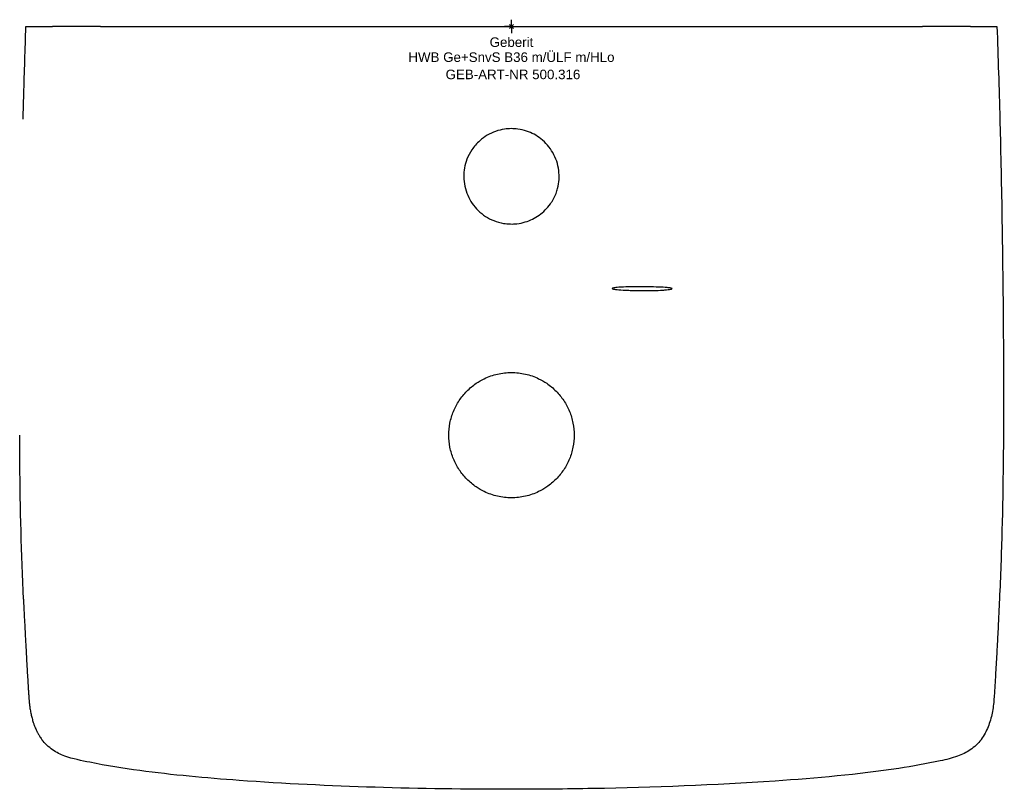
# Model space of a CAD drawing. Header units: millimetres. Extents: x -181 to 181, y -280 to 2.
import ezdxf
from ezdxf.enums import TextEntityAlignment as Align

# ---------------------------------------------------------------- set-up
doc = ezdxf.new("R2010")
doc.units = ezdxf.units.MM
doc.layers.get('0').update_dxf_attribs({"linetype": 'CONTINUOUS'})
for name, color, linetype, lineweight in [('Arbeitspunkt(DIN)', 7, 'CONTINUOUS', 25), ('GEB-ART-NR', 1, 'CONTINUOUS', 18), ('GEB-BEZUG', 2, 'CONTINUOUS', 25), ('GEB-TEXT', 5, 'CONTINUOUS', 18)]:
    doc.layers.add(name, color=color, linetype=linetype, lineweight=lineweight)
doc.layers.add('GEB-KONTUR-A', color=5, linetype='CONTINUOUS')
doc.styles.get("Standard").update_dxf_attribs({"font": 'arial.ttf'})

# ---------------------------------------------------------------- blocks, each defined once
blk = doc.blocks.new('Einfügepunkt')
at = {"layer": 'GEB-BEZUG'}
for p, q in [((-0.71, -0.71), (0.71, 0.71)), ((-0.71, 0.71), (0.71, -0.71))]:
    blk.add_line(p, q, dxfattribs=at)

msp = doc.modelspace()

# ---------------------------------------------------------------- linework, layer by layer
at = {"layer": 'Arbeitspunkt(DIN)', "ltscale": 25}
for q in [(-2.5, 0), (0, 2.5), (0, -2.5), (2.5, 0)]:
    msp.add_line((0, 0), q, dxfattribs=at)
at = {"layer": 'GEB-KONTUR-A', "ltscale": 25}
for p, q in [((-178.2, 0), (-168.44, 0)), ((-150.81, 0), (-168.44, 0)), ((168.44, 0), (150.82, 0)), ((168.44, 0), (178.2, 0))]:
    msp.add_line(p, q, dxfattribs=at)
for points, knots in [([(-150.81, 0), (-100.96, 0), (-50.7, 0), (0, 0), (50.7, 0), (100.97, 0), (150.82, 0)], [0, 0, 0, 0, 0.500004, 0.500004, 0.500004, 1, 1, 1, 1]), ([(-179.25, -34.07), (-179.25, -34.07), (-179.25, -34.06), (-179.25, -34.05), (-179.25, -34.05), (-179.25, -34.03), (-179.25, -34.02), (-179.25, -33.95), (-179.25, -33.9), (-179.24, -33.63), (-179.23, -33.41), (-179.2, -32.02), (-179.16, -30.84), (-179.09, -28.11), (-179.04, -26.55), (-178.76, -16.66), (-178.49, -8.33), (-178.2, 0)], [0, 0, 0, 0, 0.000977, 0.000977, 0.00293, 0.00293, 0.006836, 0.006836, 0.022461, 0.022461, 0.088379, 0.088379, 0.439941, 0.439941, 0.908692, 0.908692, 3.408703, 3.408703, 3.408703, 3.408703]), ([(179.25, -34), (179.27, -35.01), (179.62, -48.26), (179.97, -65.16), (180.19, -81.23), (180.24, -84.99)], [0.0829837, 0.0829837, 0.0829837, 0.0829837, 0.0904316, 0.1808631, 0.2083285, 0.2083285, 0.2083285, 0.2083285]), ([(16.35, -61.25), (15.82, -62.61), (15.14, -63.9), (13.16, -66.7), (11.76, -68.11), (8.6, -70.36), (6.87, -71.21), (4.04, -72.06), (3.03, -72.27), (1.2, -72.48), (0.4, -72.51), (-1.25, -72.48), (-2.09, -72.4), (-4.13, -72.05), (-5.31, -71.72), (-8.59, -70.42), (-10.54, -69.16), (-13.84, -65.95), (-15.15, -64.06), (-16.99, -59.81), (-17.48, -57.5), (-17.52, -52.97), (-17.13, -50.8), (-16.35, -48.75), (-15.88, -47.53), (-15.28, -46.37), (-13.72, -44.04), (-12.73, -42.9), (-9.92, -40.41), (-7.95, -39.25), (-4.75, -38.12), (-3.65, -37.85), (-1.71, -37.56), (-0.88, -37.5), (0.76, -37.5), (1.57, -37.55), (3.44, -37.81), (4.5, -38.05), (7.43, -39.03), (9.21, -39.98), (12.57, -42.61), (14.06, -44.34), (16.34, -48.32), (17.08, -50.53), (17.64, -55.04), (17.49, -57.28), (16.77, -60.06), (16.57, -60.66), (16.35, -61.25)], [-5.51082, -5.51082, -5.51082, -5.51082, -5.072564, -5.072564, -4.481984, -4.481984, -3.907967, -3.907967, -3.597645, -3.597645, -3.356567, -3.356567, -3.102838, -3.102838, -2.736552, -2.736552, -2.044491, -2.044491, -1.358905, -1.358905, -0.657019, -0.657019, 0, 0, 0, 0.391834, 0.391834, 0.841579, 0.841579, 1.520537, 1.520537, 1.860336, 1.860336, 2.108269, 2.108269, 2.351693, 2.351693, 2.676802, 2.676802, 3.277369, 3.277369, 3.957143, 3.957143, 4.651011, 4.651011, 5.320205, 5.320205, 5.510825, 5.510825, 5.510825, 5.510825]), ([(180.24, -84.99), (180.65, -118.32), (180.9, -151.67), (179.8, -193.41), (179.5, -201.82), (179.12, -210.22)], [0, 0, 0, 0, 10.001033, 10.001033, 12.525527, 12.525527, 12.525527, 12.525527]), ([(37, -96.17), (37, -96.14), (37.02, -96.11), (37.24, -95.99), (37.69, -95.9), (38.92, -95.76), (39.81, -95.69), (42.22, -95.59), (43.49, -95.56), (45.98, -95.53), (47.46, -95.52), (50.55, -95.56), (51.92, -95.59), (54.23, -95.66), (55.44, -95.72), (56.99, -95.83), (57.42, -95.87), (58.12, -95.95), (58.4, -95.99), (58.6, -96.04), (58.88, -96.1), (59.11, -96.2), (58.78, -96.36), (58.61, -96.41), (57.91, -96.55), (57.17, -96.64), (55.78, -96.75), (55.27, -96.78), (53.56, -96.87), (52.26, -96.91), (50.22, -96.94), (49.5, -96.95), (47.08, -96.95), (45.69, -96.92), (43.92, -96.87), (43.26, -96.85), (41.55, -96.78), (40.37, -96.71), (38.46, -96.54), (37.83, -96.45), (37.15, -96.3), (37.01, -96.23), (37, -96.17)], [4.093103, 4.093103, 4.093103, 4.093103, 4.289454, 4.289454, 4.967872, 4.967872, 5.596218, 5.596218, 6.169604, 6.169604, 6.699882, 6.699882, 7.182564, 7.182564, 7.627555, 7.627555, 7.851444, 7.851444, 8.086456, 8.086456, 8.086456, 8.406516, 8.406516, 8.543979, 8.543979, 8.853362, 8.853362, 9.019848, 9.019848, 9.390537, 9.390537, 9.597251, 9.597251, 10.115213, 10.115213, 10.472853, 10.472853, 11.123779, 11.123779, 11.720538, 11.720538, 12.179559, 12.179559, 12.179559, 12.179559]), ([(0, -173), (-1.72, -173), (-3.43, -172.81), (-6.79, -172.04), (-8.41, -171.48), (-10.99, -170.23), (-11.99, -169.66), (-14.17, -168.18), (-15.32, -167.22), (-17.42, -165.09), (-18.36, -163.93), (-20.01, -161.44), (-20.71, -160.11), (-21.85, -157.35), (-22.28, -155.92), (-22.85, -152.98), (-23, -151.49), (-23, -148.51), (-22.85, -147.02), (-22.28, -144.08), (-21.85, -142.65), (-20.71, -139.89), (-20.01, -138.56), (-18.36, -136.07), (-17.42, -134.91), (-15.32, -132.78), (-14.17, -131.82), (-11.99, -130.34), (-10.99, -129.77), (-8.41, -128.53), (-6.79, -127.96), (-3.43, -127.19), (-1.72, -127), (0, -127)], [0.000001, 0.000001, 0.000001, 0.000001, 0.515731, 0.515731, 1.031381, 1.031381, 1.374983, 1.374983, 1.82315, 1.82315, 2.271237, 2.271237, 2.719392, 2.719392, 3.167471, 3.167471, 3.615617, 3.615617, 4.063762, 4.063762, 4.511842, 4.511842, 4.959996, 4.959996, 5.408084, 5.408084, 5.856251, 5.856251, 6.199852, 6.199852, 6.715502, 6.715502, 7.231233, 7.231233, 7.231233, 7.231233]), ([(0, -127), (1.72, -127), (3.43, -127.19), (6.79, -127.96), (8.41, -128.53), (10.99, -129.77), (11.99, -130.34), (14.17, -131.82), (15.32, -132.78), (17.42, -134.91), (18.36, -136.07), (20.01, -138.56), (20.71, -139.89), (21.85, -142.65), (22.28, -144.08), (22.85, -147.02), (23, -148.51), (23, -151.49), (22.85, -152.98), (22.28, -155.92), (21.85, -157.35), (20.71, -160.11), (20.01, -161.44), (18.36, -163.93), (17.42, -165.09), (15.32, -167.22), (14.17, -168.18), (11.99, -169.66), (10.99, -170.23), (8.41, -171.48), (6.79, -172.04), (3.43, -172.81), (1.72, -173), (0, -173)], [0.000001, 0.000001, 0.000001, 0.000001, 0.515731, 0.515731, 1.031381, 1.031381, 1.374983, 1.374983, 1.82315, 1.82315, 2.271237, 2.271237, 2.719392, 2.719392, 3.167471, 3.167471, 3.615617, 3.615617, 4.063762, 4.063762, 4.511842, 4.511842, 4.959996, 4.959996, 5.408084, 5.408084, 5.856251, 5.856251, 6.199852, 6.199852, 6.715502, 6.715502, 7.231233, 7.231233, 7.231233, 7.231233]), ([(-179.12, -210.22), (-179.87, -193.57), (-180.31, -176.9), (-180.46, -158.06), (-180.47, -155.89), (-180.49, -152.9), (-180.49, -152.08), (-180.5, -150.96), (-180.5, -150.66), (-180.5, -150.25), (-180.5, -150.14), (-180.5, -150.01), (-180.5, -149.99), (-180.5, -149.96), (-180.5, -149.96), (-180.5, -149.96)], [0, 0, 0, 0, 5.000847, 5.000847, 5.652933, 5.652933, 5.897465, 5.897465, 5.989164, 5.989164, 6.020414, 6.020414, 6.028227, 6.028227, 6.028715, 6.028715, 6.028715, 6.028715]), ([(-179.12, -210.22), (-179.12, -210.22), (-179.12, -210.22), (-179.02, -212.41), (-178.92, -214.59), (-178.75, -218.07), (-178.68, -219.36), (-178.57, -221.54), (-178.53, -222.44), (-178.43, -224.18), (-178.39, -225.03), (-178.27, -227.22), (-178.2, -228.55), (-178.1, -230.3), (-178.08, -230.71), (-177.96, -232.87), (-177.85, -234.64), (-177.75, -236.41), (-177.69, -237.53), (-177.62, -238.62), (-177.53, -240.25), (-177.49, -240.8), (-177.45, -241.43), (-177.45, -241.52), (-177.42, -242.07), (-177.39, -242.53), (-177.34, -243.26), (-177.32, -243.53), (-177.3, -243.94), (-177.29, -244.09), (-177.27, -244.36), (-177.26, -244.49), (-177.24, -244.89), (-177.22, -245.17), (-177.18, -245.71), (-177.17, -245.98), (-177.13, -246.45), (-177.12, -246.65), (-177.08, -247.19), (-177.05, -247.54), (-176.97, -248.41), (-176.91, -248.93), (-176.84, -249.48), (-176.84, -249.5), (-176.77, -250.07), (-176.69, -250.61), (-176.54, -251.44), (-176.48, -251.74), (-176.38, -252.28), (-176.32, -252.52), (-176.15, -253.29), (-176.01, -253.82), (-175.71, -254.88), (-175.54, -255.41), (-175.23, -256.31), (-175.08, -256.69), (-174.88, -257.2), (-174.82, -257.34), (-174.55, -257.98), (-174.32, -258.49), (-173.99, -259.14), (-173.91, -259.29), (-173.65, -259.78), (-173.46, -260.1), (-173.01, -260.85), (-172.73, -261.26), (-172.41, -261.7), (-172.38, -261.74), (-172.35, -261.79), (-172.35, -261.79), (-172.35, -261.79)], [0.4801759, 0.4801759, 0.4801759, 0.4801759, 0.4801759, 0.4801759, 0.4951596, 0.4951596, 0.5039934, 0.5039934, 0.5101434, 0.5101434, 0.5159742, 0.5159742, 0.5251271, 0.5251271, 0.5279674, 0.5279674, 0.5399641, 0.5401109, 0.5401109, 0.5476027, 0.5476027, 0.5513487, 0.5513487, 0.5519553, 0.5519553, 0.5550946, 0.5550946, 0.5569676, 0.5569676, 0.557946, 0.557946, 0.5588405, 0.5588405, 0.5607135, 0.5607135, 0.5625865, 0.5625865, 0.5639319, 0.5639319, 0.5663324, 0.5663324, 0.569912, 0.569912, 0.5700783, 0.5700783, 0.5738243, 0.5738243, 0.5758852, 0.5758852, 0.5775702, 0.5775702, 0.5813162, 0.5813162, 0.5850621, 0.5850621, 0.587806, 0.587806, 0.588808, 0.588808, 0.592554, 0.592554, 0.5937513, 0.5937513, 0.5962999, 0.5962999, 0.5996852, 0.5996852, 0.6000458, 0.6000458, 0.6000458, 0.6000458, 0.6000458, 0.6000458]), ([(179.12, -210.22), (178.96, -213.69), (178.71, -218.91), (178.35, -225.88), (178.06, -231.13), (177.76, -236.37), (177.5, -240.74), (177.28, -244.23), (177.11, -246.85), (176.88, -249.46), (176.32, -252.9), (175.34, -256.28), (173.88, -259.48), (172.93, -261.01), (172.38, -261.75), (172.35, -261.79)], [0.4900328, 0.4900328, 0.4900328, 0.4900328, 0.5113464, 0.5220335, 0.5327207, 0.5434078, 0.554095, 0.5594386, 0.5647821, 0.5701257, 0.5754693, 0.5861564, 0.5915, 0.5968436, 0.5971678, 0.5971678, 0.5971678, 0.5971678]), ([(0, -280.01), (-33.35, -280.01), (-66.74, -279.15), (-112.18, -275.88), (-124.35, -274.76), (-142.58, -272.3), (-148.69, -271.32), (-157.84, -269.48), (-160.97, -268.89), (-165.5, -267.22), (-167.02, -266.48), (-169.9, -264.51), (-171.26, -263.24), (-172.35, -261.79)], [0, 0, 0, 0, 10.005294, 10.005294, 13.668398, 13.668398, 15.523768, 15.523768, 16.469238, 16.469238, 16.971515, 16.971515, 17.515052, 17.515052, 17.515052, 17.515052]), ([(172.35, -261.79), (171.27, -263.24), (169.91, -264.51), (166.97, -266.52), (165.37, -267.28), (161.68, -268.61), (159.54, -269.1), (152.36, -270.62), (147.27, -271.54), (127.11, -274.59), (111.92, -275.94), (74.5, -278.51), (52.21, -279.33), (19.96, -279.92), (9.98, -280.01), (0, -280.01)], [0, 0, 0, 0, 0.543501, 0.543501, 1.066606, 1.066606, 1.720918, 1.720918, 3.269629, 3.269629, 7.837598, 7.837598, 14.522926, 14.522926, 17.516247, 17.516247, 17.516247, 17.516247])]:
    msp.add_open_spline(points, degree=3, knots=knots, dxfattribs=at)
msp.add_open_spline([(178.2, 0), (178.6, -11.33), (178.95, -22.67), (179.25, -34)], degree=3, dxfattribs=at)

# ---------------------------------------------------------------- block references
at = {"ltscale": 25}
msp.add_blockref('Einfügepunkt', (0, 0), dxfattribs=at)

# ---------------------------------------------------------------- texts
at = {"layer": 'GEB-ART-NR'}
msp.add_text('GEB-ART-NR 500.316', height=3.5, dxfattribs=at).set_placement((0.55, -19.34), align=Align.CENTER)
at = {"layer": 'GEB-TEXT'}
for s, p in [('Geberit', (0, -7.5)), ('HWB Ge+SnvS B36 m/ÜLF m/HLo', (0, -13))]:
    msp.add_text(s, height=3.5, dxfattribs=at).set_placement(p, align=Align.CENTER)

doc.saveas('drawing.dxf')
